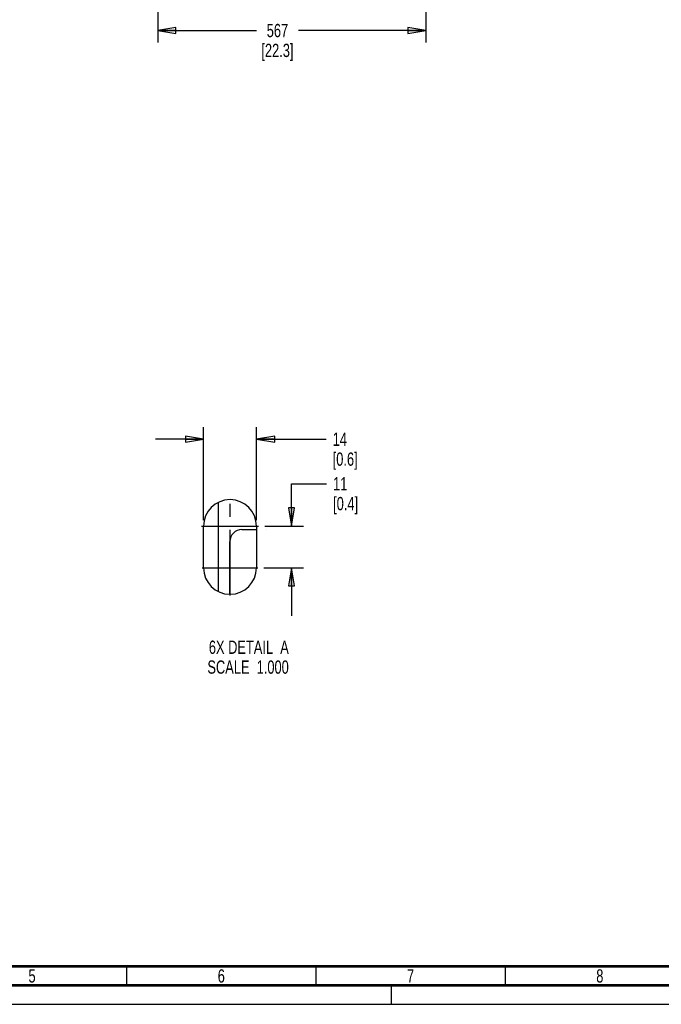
# Paper-space layout 'SUBMITTAL_E2H_2_1' of a CAD drawing. Header units: millimetres. Extents: x 0 to 841, y 0 to 594.
# Tile 15 of 67: x 242 to 412, y 0 to 260. Entities that reach past the tile are written whole.
import ezdxf

# ---------------------------------------------------------------- set-up
doc = ezdxf.new("R2010")
doc.units = ezdxf.units.MM
doc.header["$LTSCALE"] = 46.255
doc.linetypes.add('CENTER', pattern=[0.6, 0.375, -0.075, 0.075, -0.075])
doc.linetypes.add('DASHED', pattern=[0.2, 0.1, -0.1])
doc.layers.get('0').update_dxf_attribs({"linetype": 'CONTINUOUS'})
doc.layers.add('DEFAULT_1', color=7, linetype='CENTER')
doc.layers.add('ROUNDS', color=7, linetype='CONTINUOUS')
doc.styles.get("Standard").update_dxf_attribs({"font": 'txt', "width": 0.725})
doc.dimstyles.new('DIMSTYLE_1', dxfattribs={"dimtxt": 3.5, "dimasz": 4.8, "dimexe": 3.2, "dimexo": 1.6, "dimgap": 1.75, "dimtad": 0, "dimtih": 1, "dimtoh": 1, "dimdec": 1, "dimzin": 0, "dimdsep": 46, "dimtxsty": 'STANDARD', "dimblk": 'CLOSED', "dimblk1": 'CLOSED', "dimblk2": 'CLOSED', "dimcen": 0.09, "dimadec": 0, "dimazin": 0, "dimtp": 0.4, "dimtm": 0.4, "dimtfac": 1, "dimtdec": 1, "dimtofl": 0, "dimtmove": 0, "dimatfit": 3, "dimldrblk": 'CLOSED', "dimfxl": 1, "dimtolj": 1, "dimtzin": 0, "dimarcsym": 0})

# ---------------------------------------------------------------- blocks, each defined once
blk = doc.blocks.new('_CLOSED')
at = {"color": 0, "linetype": 'BYBLOCK'}
for p, q in [((0, 0), (-1, 0.167)), ((-1, 0.167), (-1, -0.167)), ((-1, -0.167), (0, 0)), ((-1, 0), (0, 0))]:
    blk.add_line(p, q, dxfattribs=at)
blk = doc.blocks.new('*D9')
at = {"color": 2, "linetype": 'CONTINUOUS'}
for p, q in [((278.72, 407.52), (278.72, 255.65)), ((349.54, 296.17), (349.54, 255.65)), ((278.72, 257.4), (304.77, 257.4)), ((278.72, 255.65), (278.72, 254.2)), ((349.54, 257.4), (315.88, 257.4)), ((349.54, 255.65), (349.54, 254.2))]:
    blk.add_line(p, q, dxfattribs=at)
at = {"color": 2, "linetype": 'CONTINUOUS', "xscale": 4.8, "yscale": 4.8, "zscale": 4.8, "rotation": 180}
blk.add_blockref('_CLOSED', (278.72, 257.4), dxfattribs=at)
at = {"color": 2, "linetype": 'CONTINUOUS', "xscale": 4.8, "yscale": 4.8, "zscale": 4.8}
blk.add_blockref('_CLOSED', (349.54, 257.4), dxfattribs=at)
at = {"color": 2, "linetype": 'CONTINUOUS', "insert": (310.33, 259.15), "char_height": 3.5, "width": 15.225, "attachment_point": 2, "line_spacing_factor": 0.9}
blk.add_mtext('567\\P[22.3]', dxfattribs=at)
blk = doc.blocks.new('*D40')
at = {"color": 2, "linetype": 'CONTINUOUS'}
for p, q in [((290.8, 147.62), (290.8, 152.57)), ((304.8, 147.62), (304.8, 152.57)), ((290.8, 149.37), (278.1, 149.37)), ((304.8, 149.37), (323.17, 149.37)), ((290.8, 128), (290.8, 147.62)), ((304.8, 128), (304.8, 147.62))]:
    blk.add_line(p, q, dxfattribs=at)
at = {"color": 2, "linetype": 'CONTINUOUS', "xscale": 4.8, "yscale": 4.8, "zscale": 4.8}
blk.add_blockref('_CLOSED', (290.8, 149.37), dxfattribs=at)
at = {"color": 2, "linetype": 'CONTINUOUS', "xscale": 4.8, "yscale": 4.8, "zscale": 4.8, "rotation": 180}
blk.add_blockref('_CLOSED', (304.8, 149.37), dxfattribs=at)
at = {"color": 2, "linetype": 'CONTINUOUS', "insert": (324.92, 151.12), "char_height": 3.5, "width": 12.6875, "attachment_point": 1, "line_spacing_factor": 0.9}
blk.add_mtext('14\\P[0.6]', dxfattribs=at)
blk = doc.blocks.new('*D41')
at = {"color": 2, "linetype": 'CONTINUOUS'}
for p, q in [((314.03, 126.4), (314.03, 137.61)), ((314.03, 137.61), (323.29, 137.61)), ((306.96, 126.4), (317.23, 126.4)), ((306.76, 115.4), (317.23, 115.4)), ((314.03, 115.4), (314.03, 102.7))]:
    blk.add_line(p, q, dxfattribs=at)
at = {"color": 2, "linetype": 'CONTINUOUS', "xscale": 4.8, "yscale": 4.8, "zscale": 4.8}
for p, rotation in [((314.03, 126.4), 270), ((314.03, 115.4), 90)]:
    blk.add_blockref('_CLOSED', p, dxfattribs=dict(at, rotation=rotation))
at = {"color": 2, "linetype": 'CONTINUOUS', "insert": (325.04, 139.36), "char_height": 3.5, "width": 12.6875, "attachment_point": 1, "line_spacing_factor": 0.9}
blk.add_mtext('11\\P[0.4]', dxfattribs=at)

psp = doc.layouts.new('SUBMITTAL_E2H_2_1')

# ---------------------------------------------------------------- linework, layer by layer
at = {"color": 3, "linetype": 'CONTINUOUS'}
for p, q in [((290.8, 115.4), (290.8, 126.4)), ((304.8, 126.4), (304.8, 115.4))]:
    psp.add_line(p, q, dxfattribs=at)
at = {"color": 7, "linetype": 'DASHED'}
psp.add_line((340.5, 0), (340.5, 5), dxfattribs=at)
at = {"color": 7, "linetype": 'CONTINUOUS'}
psp.add_line((0, 0), (841, 0), dxfattribs=at)
psp.add_line((0, 0), (841, 0), dxfattribs=at)
for points, const_width in [([(20, 10), (831, 10)], 0.7), ([(270.5, 5), (270.5, 10)], 0.35), ([(320.5, 5), (320.5, 10)], 0.35), ([(370.5, 5), (370.5, 10)], 0.35), ([(15, 5), (836, 5)], 0.7)]:
    psp.add_lwpolyline(points, dxfattribs=dict(at, const_width=const_width))
at = {"color": 3, "linetype": 'CONTINUOUS'}
for centre, start, end in [((297.8, 126.4), 0, 180), ((297.8, 115.4), 180, 360)]:
    psp.add_arc(centre, 7, start, end, dxfattribs=at)
at = {"layer": 'DEFAULT_1', "color": 7, "linetype": 'CENTER'}
for p, q in [((297.8, 108.05), (297.8, 133.96)), ((290.25, 126.4), (305.36, 126.4)), ((290.45, 115.4), (305.16, 115.4))]:
    psp.add_line(p, q, dxfattribs=at)
at = {"layer": 'ROUNDS', "color": 7, "linetype": 'CONTINUOUS'}
psp.add_line((294.8, 109.16), (294.8, 132.64), dxfattribs=at)
at = {"layer": 'ROUNDS', "color": 3, "linetype": 'CONTINUOUS'}
for p, q in [((300.95, 125.5), (304.8, 125.5)), ((297.75, 108.51), (297.75, 122.3))]:
    psp.add_line(p, q, dxfattribs=at)
for centre, radius, start, end in [((300.95, 122.3), 3.2, 90, 180), ((307.25, 135.5), 10, 271.0415, 271.0427)]:
    psp.add_arc(centre, radius, start, end, dxfattribs=at)

# ---------------------------------------------------------------- texts
at = {"color": 2, "linetype": 'CONTINUOUS', "char_height": 3.5, "line_spacing_factor": 0.9}
for s, insert, width, attachment_point in [('6X DETAIL  A\\PSCALE  1.000', (313.33, 96.14), 30.45, 3), ('5', (245.5, 9.25), 2.5375, 2), ('6', (295.5, 9.25), 2.5375, 2), ('7', (345.5, 9.25), 2.5375, 2), ('8', (395.5, 9.25), 2.5375, 2)]:
    psp.add_mtext(s, dxfattribs=dict(at, insert=insert, width=width, attachment_point=attachment_point))

# ---------------------------------------------------------------- dimensions: what is measured, and where the dimension line sits
at = {"color": 2, "linetype": 'CONTINUOUS'}
dim = psp.add_linear_dim(base=(349.54, 257.4), p1=(278.72, 409.12), p2=(349.54, 297.77), text='567\\P[22.3]', dimstyle='DIMSTYLE_1', dxfattribs=at)
dim.commit()
dim.dimension.update_dxf_attribs({"geometry": '*D9', "text_midpoint": (310.33, 254.77), "dimtype": 160})
for base, p1, p2, angle, text, picture, middle in [((290.8, 149.37), (304.8, 126.4), (290.8, 126.4), 180, '14\\P[0.6]', '*D40', (331.26, 146.74)), ((314.03, 126.4), (305.16, 115.4), (305.36, 126.4), 90, '11\\P[0.4]', '*D41', (331.38, 134.99))]:
    dim = psp.add_linear_dim(base=base, p1=p1, p2=p2, angle=angle, text=text, dimstyle='DIMSTYLE_1', dxfattribs=at)
    dim.commit()
    dim.dimension.update_dxf_attribs({"geometry": picture, "text_midpoint": middle, "dimtype": 160})

doc.saveas('drawing.dxf')
